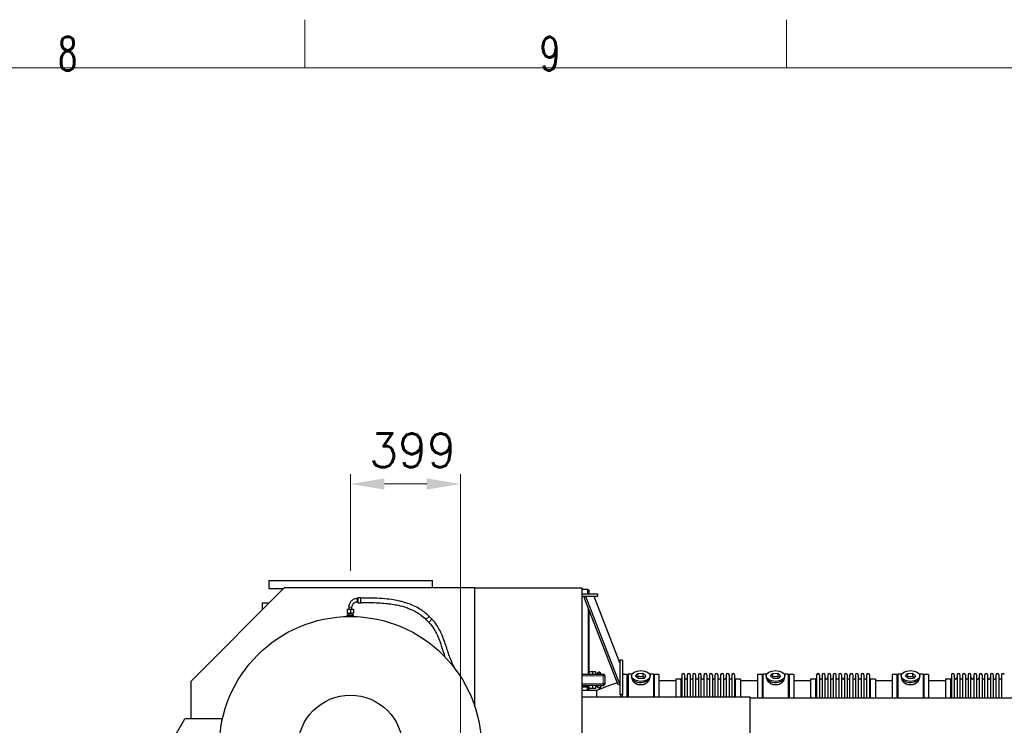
# Model space of a CAD drawing. Header units: inches. Extents: x 0 to 20790, y -12 to 14700.
# Tile 174 of 184: x 12859 to 16436, y 12138 to 14700. Entities that reach past the tile are written whole.
import ezdxf

# ---------------------------------------------------------------- set-up
doc = ezdxf.new("R2010")
doc.units = ezdxf.units.IN
for name, color, linetype, true_color in [('1', 7, 'Continuous', 0xffffff), ('210', 7, 'Continuous', 0xffffff), ('254', 7, 'Continuous', 0xffffff)]:
    doc.layers.add(name, color=color, linetype=linetype, true_color=true_color)
doc.styles.add('latin_extended', font='simplex.shx')
doc.dimstyles.get("Standard").update_dxf_attribs({"dimtxt": 0.18, "dimasz": 0.18, "dimexe": 0.18, "dimexo": 0.0625, "dimgap": 0.09, "dimtad": 0, "dimtih": 1, "dimtoh": 1, "dimdec": 4, "dimzin": 0, "dimdsep": 46, "dimtxsty": 'Standard', "dimcen": 0.09, "dimadec": 0, "dimazin": 0, "dimtfac": 1, "dimtdec": 4, "dimtofl": 0, "dimtmove": 0, "dimatfit": 3, "dimfxl": 1, "dimtolj": 1, "dimtzin": 0, "dimarcsym": 0})

# ---------------------------------------------------------------- blocks, each defined once
blk = doc.blocks.new('_U7')
at = {"layer": '254', "color": 3, "linetype": 'Continuous', "lineweight": 13, "transparency": 16777216}
for p, q in [((14061.1, 12699.3), (14061.1, 13049.3)), ((14460, 9992.1), (14460, 13049.3)), ((14337.5, 13014.3), (14183.6, 13014.3))]:
    blk.add_line(p, q, dxfattribs=at)
at = {"layer": '254', "color": 3, "transparency": 16777216}
for points in [[(14183.6, 13034.7), (14183.6, 12993.9), (14061.1, 13014.3)], [(14337.5, 12993.9), (14337.5, 13034.7), (14460, 13014.3)]]:
    blk.add_solid(points, dxfattribs=at)
at = {"layer": 'Defpoints', "color": 0, "transparency": 16777216}
for p in [(14061.1, 13014.3), (14061.1, 12664.3), (14460, 9957.1)]:
    blk.add_point(p, dxfattribs=at)
at = {"layer": '254', "color": 2, "lineweight": 13, "transparency": 16777216, "insert": (14128.5, 13198.1), "char_height": 122.5, "attachment_point": 1, "style": 'latin_extended'}
blk.add_mtext('\\A1;399', dxfattribs=at)

msp = doc.modelspace()

# ---------------------------------------------------------------- linework, layer by layer
at = {"layer": '1', "color": 2, "linetype": 'Continuous', "lineweight": 25}
for p, q in [((13764.218, 12664.323), (14358.039, 12664.323)), ((13764.218, 12664.323), (13764.218, 12634.323)), ((14358.039, 12637.13), (14358.039, 12664.323)), ((13819.753, 12637.13), (13479.997, 12297.374)), ((13764.218, 12634.323), (13816.961, 12634.323)), ((14512.497, 12637.13), (13819.753, 12637.13)), ((14512.497, 12637.13), (14900.497, 12637.13)), ((14512.497, 12204.83), (14512.497, 12637.13)), ((14900.497, 12637.13), (14900.497, 12069.802)), ((14900.501, 12632.13), (14922.497, 12632.13)), ((14922.497, 12615.13), (14922.497, 12632.13)), ((14922.497, 12629.63), (14926.997, 12629.63)), ((14924.197, 12626.83), (14926.997, 12629.63)), ((14926.997, 12629.63), (14926.997, 12615.13)), ((14088.368, 12601.645), (14084.856, 12598.107)), ((14097.853, 12601.13), (14087.891, 12601.13)), ((14900.498, 12615.13), (14957.497, 12615.13)), ((14957.497, 12605.13), (14900.498, 12605.13)), ((14915.967, 12605.13), (14909.641, 12602.682)), ((15032.671, 12284.739), (14909.641, 12602.682)), ((15038.997, 12287.188), (14915.967, 12605.13)), ((15038.997, 12365.132), (14946.128, 12605.128)), ((14957.497, 12615.13), (14957.497, 12605.13)), ((13740.295, 12557.665), (13740.295, 12582.837)), ((13740.295, 12582.837), (13765.465, 12582.837)), ((14048.997, 12560.13), (14059.997, 12560.13)), ((14048.997, 12560.13), (14048.997, 12545.13)), ((14059.997, 12560.13), (14070.997, 12560.13)), ((14059.997, 12560.13), (14059.997, 12545.13)), ((14070.997, 12560.13), (14070.997, 12545.13)), ((14084.856, 12586.153), (14087.822, 12583.164)), ((14087.891, 12583.13), (14097.853, 12583.13)), ((14926.997, 12557.817), (14926.997, 12323.13)), ((14048.997, 12545.13), (14059.997, 12545.13)), ((14048.997, 12539.63), (14059.997, 12539.63)), ((14048.997, 12535.63), (14048.997, 12539.63)), ((14059.997, 12535.63), (14048.997, 12535.63)), ((14049.997, 12535.63), (14049.997, 12533.13)), ((14059.551, 12533.13), (14049.997, 12533.13)), ((14050.997, 12545.13), (14050.997, 12539.63)), ((14051.997, 12533.13), (14051.997, 12533.062)), ((14059.997, 12545.13), (14070.997, 12545.13)), ((14059.997, 12539.63), (14070.997, 12539.63)), ((14059.997, 12535.63), (14059.997, 12539.63)), ((14070.997, 12535.63), (14059.997, 12535.63)), ((14069.997, 12533.13), (14060.443, 12533.13)), ((14067.997, 12533.062), (14067.997, 12533.13)), ((14068.997, 12539.63), (14068.997, 12545.13)), ((14069.997, 12533.13), (14069.997, 12535.63)), ((14070.997, 12535.63), (14070.997, 12539.63)), ((14334.541, 12522.28), (14345.148, 12511.674)), ((14356.462, 12522.987), (14345.855, 12533.594)), ((14441.31, 12343.676), (14440.456, 12343.183)), ((14445.7, 12336.073), (14441.31, 12343.676)), ((15048.997, 12375.13), (15038.997, 12375.13)), ((15038.997, 12375.13), (15038.997, 12250.13)), ((15048.997, 12375.13), (15048.997, 12250.13)), ((14456.253, 12320.867), (14458.129, 12321.949)), ((14465.879, 12308.526), (14458.129, 12321.949)), ((14464.639, 12307.81), (14465.879, 12308.526)), ((14900.494, 12323.13), (14978.497, 12323.13)), ((14941.497, 12332.13), (14926.997, 12332.13)), ((14941.497, 12332.13), (14941.497, 12332.33)), ((14951.497, 12332.33), (14941.497, 12332.33)), ((14941.497, 12323.13), (14941.497, 12332.13)), ((14951.497, 12323.13), (14951.497, 12332.33)), ((14978.497, 12323.13), (14981.495, 12323.13)), ((14978.497, 12323.13), (14978.497, 12317.13)), ((14984.497, 12317.13), (14978.497, 12317.13)), ((14981.447, 12317.13), (14981.447, 12320.128)), ((14981.495, 12323.13), (14981.495, 12320.13)), ((14984.497, 12317.13), (14984.497, 12320.128)), ((14984.497, 12317.13), (14984.497, 12288.13)), ((15065.997, 12322.13), (15048.997, 12322.13)), ((15065.997, 12241.637), (15065.997, 12322.13)), ((15083.217, 12324.13), (15068.997, 12324.13)), ((15068.997, 12324.13), (15068.997, 12241.635)), ((15080.997, 12317.199), (15080.997, 12313.104)), ((15096.606, 12316.19), (15104.278, 12325.83)), ((15107.326, 12307.559), (15096.606, 12316.19)), ((15104.278, 12314.362), (15102.168, 12311.711)), ((15104.278, 12325.83), (15122.669, 12326.84)), ((15104.278, 12325.83), (15104.278, 12314.362)), ((15122.669, 12315.371), (15104.278, 12314.362)), ((15125.717, 12308.569), (15107.326, 12307.559)), ((15122.669, 12326.84), (15122.669, 12315.371)), ((15122.669, 12326.84), (15133.388, 12318.209)), ((15127.826, 12311.219), (15122.669, 12315.371)), ((15133.388, 12318.209), (15125.717, 12308.569)), ((15160.997, 12324.13), (15146.778, 12324.13)), ((15148.997, 12313.104), (15148.997, 12317.199)), ((15148.997, 12313.104), (15148.997, 12313.105)), ((15160.997, 12324.13), (15160.997, 12241.635)), ((15180.997, 12322.13), (15163.997, 12322.13)), ((15163.997, 12322.13), (15163.997, 12241.627)), ((15180.997, 12322.13), (15180.997, 12241.627)), ((15263.997, 12321.03), (15263.997, 12241.628)), ((15274.197, 12321.03), (15274.197, 12241.628)), ((15284.197, 12321.03), (15284.197, 12241.628)), ((15294.397, 12321.03), (15294.397, 12241.628)), ((15304.397, 12321.03), (15304.397, 12241.628)), ((15314.597, 12321.03), (15314.597, 12241.628)), ((15324.597, 12321.03), (15324.597, 12241.628)), ((15334.797, 12241.628), (15334.797, 12321.03)), ((15344.797, 12321.03), (15344.797, 12241.628)), ((15354.997, 12321.03), (15354.997, 12241.628)), ((15364.997, 12321.03), (15364.997, 12241.637)), ((15375.197, 12321.03), (15375.197, 12241.637)), ((15385.197, 12241.637), (15385.197, 12321.03)), ((15395.397, 12321.03), (15395.397, 12241.637)), ((15405.397, 12321.03), (15405.397, 12241.637)), ((15415.597, 12321.03), (15415.597, 12241.637)), ((15425.597, 12321.03), (15425.597, 12241.637)), ((15435.797, 12321.03), (15435.797, 12241.637)), ((15445.797, 12321.03), (15445.797, 12241.637)), ((15455.997, 12321.03), (15455.997, 12241.637)), ((15555.997, 12322.13), (15538.997, 12322.13)), ((15538.997, 12322.13), (15538.997, 12238.15)), ((15555.997, 12322.13), (15555.997, 12238.15)), ((15573.217, 12324.13), (15558.997, 12324.13)), ((15558.997, 12324.13), (15558.997, 12238.154)), ((15570.997, 12317.199), (15570.997, 12313.104)), ((15586.606, 12316.19), (15594.278, 12325.83)), ((15597.326, 12307.559), (15586.606, 12316.19)), ((15594.278, 12314.362), (15592.168, 12311.711)), ((15594.278, 12325.83), (15612.669, 12326.84)), ((15594.278, 12325.83), (15594.278, 12314.362)), ((15612.669, 12315.371), (15594.278, 12314.362)), ((15615.717, 12308.569), (15597.326, 12307.559)), ((15612.669, 12326.84), (15612.669, 12315.371)), ((15612.669, 12326.84), (15623.388, 12318.209)), ((15617.826, 12311.219), (15612.669, 12315.371)), ((15623.388, 12318.209), (15615.717, 12308.569)), ((15650.997, 12324.13), (15636.778, 12324.13)), ((15638.997, 12313.104), (15638.997, 12317.199)), ((15638.997, 12313.104), (15638.997, 12313.105)), ((15650.997, 12324.13), (15650.997, 12238.154)), ((15670.997, 12322.13), (15653.997, 12322.13)), ((15653.997, 12322.13), (15653.997, 12238.15)), ((15670.997, 12322.13), (15670.997, 12238.15)), ((15753.997, 12321.03), (15753.997, 12238.15)), ((15764.197, 12321.03), (15764.197, 12238.15)), ((15774.197, 12321.03), (15774.197, 12238.15)), ((15784.397, 12321.03), (15784.397, 12238.15)), ((15794.397, 12321.03), (15794.397, 12238.15)), ((15804.597, 12321.03), (15804.597, 12238.15)), ((15814.597, 12321.03), (15814.597, 12238.15)), ((15824.797, 12238.15), (15824.797, 12321.03)), ((15834.797, 12321.03), (15834.797, 12238.15)), ((15844.997, 12321.03), (15844.997, 12238.15)), ((15854.997, 12321.03), (15854.997, 12238.16)), ((15865.197, 12321.03), (15865.197, 12238.16)), ((15875.197, 12238.16), (15875.197, 12321.03)), ((15885.397, 12321.03), (15885.397, 12238.16)), ((15895.397, 12321.03), (15895.397, 12238.16)), ((15905.597, 12321.03), (15905.597, 12238.16)), ((15915.597, 12321.03), (15915.597, 12238.16)), ((15925.797, 12321.03), (15925.797, 12238.16)), ((15935.797, 12321.03), (15935.797, 12238.16)), ((15945.997, 12321.03), (15945.997, 12238.16)), ((16045.997, 12322.13), (16028.997, 12322.13)), ((16028.997, 12322.13), (16028.997, 12238.15)), ((16045.997, 12322.13), (16045.997, 12238.15)), ((16048.997, 12324.13), (16048.997, 12238.154)), ((16063.217, 12324.13), (16048.997, 12324.13)), ((16060.997, 12317.199), (16060.997, 12313.104)), ((16076.606, 12316.19), (16084.278, 12325.83)), ((16087.326, 12307.559), (16076.606, 12316.19)), ((16084.278, 12314.362), (16082.168, 12311.711)), ((16084.278, 12325.83), (16102.669, 12326.84)), ((16084.278, 12325.83), (16084.278, 12314.362)), ((16102.669, 12315.371), (16084.278, 12314.362)), ((16105.717, 12308.569), (16087.326, 12307.559)), ((16102.669, 12326.84), (16102.669, 12315.371)), ((16102.669, 12326.84), (16113.388, 12318.209)), ((16107.826, 12311.219), (16102.669, 12315.371)), ((16113.388, 12318.209), (16105.717, 12308.569)), ((16140.997, 12324.13), (16126.778, 12324.13)), ((16128.997, 12313.104), (16128.997, 12317.199)), ((16128.997, 12313.104), (16128.997, 12313.105)), ((16140.997, 12324.13), (16140.997, 12238.154)), ((16160.997, 12322.13), (16143.997, 12322.13)), ((16143.997, 12322.13), (16143.997, 12238.15)), ((16160.997, 12322.13), (16160.997, 12238.15)), ((16243.997, 12321.03), (16243.997, 12238.15)), ((16254.197, 12321.03), (16254.197, 12238.15)), ((16264.197, 12321.03), (16264.197, 12238.15)), ((16274.397, 12321.03), (16274.397, 12238.15)), ((16284.397, 12321.03), (16284.397, 12238.15)), ((16294.597, 12321.03), (16294.597, 12238.15)), ((16304.597, 12321.03), (16304.597, 12238.15)), ((16314.797, 12238.15), (16314.797, 12321.03)), ((16324.797, 12321.03), (16324.797, 12238.15)), ((16334.997, 12321.03), (16334.997, 12238.15)), ((16344.997, 12321.03), (16344.997, 12238.16)), ((16355.197, 12321.03), (16355.197, 12238.16)), ((16365.197, 12238.16), (16365.197, 12321.03)), ((16375.397, 12321.03), (16375.397, 12238.16)), ((16385.397, 12321.03), (16385.397, 12238.16)), ((16395.597, 12321.03), (16395.597, 12238.16)), ((16405.597, 12321.03), (16405.597, 12238.16)), ((16415.797, 12321.03), (16415.797, 12238.16)), ((16425.797, 12321.03), (16425.797, 12238.16)), ((13479.997, 12297.374), (13479.997, 12161.532)), ((14901.497, 12279.13), (14900.497, 12279.13)), ((14921.497, 12279.13), (14901.497, 12279.13)), ((14921.497, 12282.13), (14921.497, 12279.13)), ((14921.497, 12276.13), (14921.497, 12279.13)), ((14921.497, 12264.58), (14921.497, 12276.13)), ((14926.997, 12281.392), (14926.997, 12264.58)), ((14941.497, 12272.13), (14926.997, 12272.13)), ((14941.497, 12272.13), (14941.497, 12282.13)), ((14941.497, 12271.93), (14941.497, 12272.13)), ((14951.497, 12271.93), (14941.497, 12271.93)), ((14951.497, 12271.93), (14951.497, 12282.13)), ((14984.497, 12288.13), (14978.497, 12288.13)), ((14978.497, 12288.13), (14978.497, 12282.13)), ((14978.497, 12282.13), (14981.495, 12282.13)), ((14981.447, 12285.132), (14981.447, 12288.13)), ((14981.495, 12285.13), (14981.495, 12282.13)), ((14984.497, 12285.132), (14984.497, 12288.13)), ((15038.997, 12287.188), (15032.671, 12284.739)), ((15242.003, 12299.63), (15180.997, 12299.63)), ((15241.997, 12305.28), (15241.997, 12241.629)), ((15260.497, 12305.28), (15241.997, 12305.28)), ((15477.997, 12305.28), (15459.497, 12305.28)), ((15538.997, 12299.63), (15477.992, 12299.63)), ((15477.997, 12305.28), (15477.997, 12241.638)), ((15732.003, 12299.63), (15670.997, 12299.63)), ((15731.997, 12305.28), (15731.997, 12238.15)), ((15750.497, 12305.28), (15731.997, 12305.28)), ((15967.997, 12305.28), (15949.497, 12305.28)), ((16028.997, 12299.63), (15967.992, 12299.63)), ((15967.997, 12305.28), (15967.997, 12238.158)), ((16222.003, 12299.63), (16160.997, 12299.63)), ((16221.997, 12305.28), (16221.997, 12238.15)), ((16240.497, 12305.28), (16221.997, 12305.28)), ((14900.497, 12241.63), (15511.997, 12241.63)), ((14954.607, 12264.58), (14900.498, 12264.58)), ((14921.497, 12266.754), (14924.038, 12264.6)), ((14924.038, 12264.6), (14924.038, 12264.58)), ((14954.607, 12264.761), (14954.607, 12241.629)), ((15048.997, 12250.13), (15038.997, 12250.13)), ((15041.997, 12250.127), (15041.997, 12241.628)), ((15048.997, 12241.637), (15048.997, 12250.132)), ((15511.997, 12241.63), (15511.997, 12067.66)), ((15512.041, 12238.153), (19387.997, 12238.153)), ((13387.693, 12039.251), (13458.291, 12161.532)), ((13595.591, 12161.532), (13458.291, 12161.532))]:
    msp.add_line(p, q, dxfattribs=at)
at = {"layer": '1', "color": 110, "linetype": 'Continuous', "lineweight": 13}
for p, q in [((14924.197, 12626.83), (14922.49, 12626.83)), ((14924.197, 12615.125), (14924.197, 12626.83)), ((14065.997, 12567.13), (14053.997, 12567.13)), ((14924.197, 12323.121), (14924.197, 12565.053)), ((14334.541, 12522.28), (14345.855, 12533.594)), ((14345.148, 12511.674), (14356.462, 12522.987)), ((14978.497, 12317.13), (14900.494, 12317.13)), ((14978.497, 12288.13), (14978.497, 12317.13)), ((14921.497, 12276.13), (14900.491, 12276.13)), ((14900.494, 12288.13), (14978.497, 12288.13)), ((14901.497, 12279.13), (14901.497, 12282.13)), ((14924.197, 12264.571), (14924.197, 12275.767)), ((15260.497, 12305.28), (15260.497, 12241.629)), ((15459.497, 12305.28), (15459.497, 12241.638)), ((15750.497, 12305.28), (15750.497, 12238.15)), ((15949.497, 12305.28), (15949.497, 12238.158)), ((16240.497, 12305.28), (16240.497, 12238.15))]:
    msp.add_line(p, q, dxfattribs=at)
at = {"layer": '1', "color": 2, "linetype": 'Continuous', "lineweight": 25}
for radius in [476, 190.308]:
    msp.add_circle((14059.997, 12057.13), radius, dxfattribs=at)
for centre, radius, start, end in [((15260.497, 12308.78), 3.5, 270, 0), ((15269.097, 12321.03), 5.1, 0, 180), ((15279.197, 12310.28), 5, 180, 0), ((15289.297, 12321.03), 5.1, 0, 180), ((15299.397, 12310.28), 5, 180, 0), ((15309.497, 12321.03), 5.1, 0, 180), ((15319.597, 12310.28), 5, 180, 0), ((15329.697, 12321.03), 5.1, 0, 180), ((15339.797, 12310.28), 5, 180, 0), ((15349.897, 12321.03), 5.1, 0, 180), ((15359.997, 12310.28), 5, 180, 0), ((15370.097, 12321.03), 5.1, 0, 180), ((15380.197, 12310.28), 5, 180, 0), ((15390.297, 12321.03), 5.1, 0, 180), ((15400.397, 12310.28), 5, 180, 0), ((15410.497, 12321.03), 5.1, 0, 180), ((15420.597, 12310.28), 5, 180, 0), ((15430.697, 12321.03), 5.1, 0, 180), ((15440.797, 12310.28), 5, 180, 0), ((15450.897, 12321.03), 5.1, 0, 180), ((15459.497, 12308.78), 3.5, 180, 270), ((15750.497, 12308.78), 3.5, 270, 0), ((15759.097, 12321.03), 5.1, 0, 180), ((15769.197, 12310.28), 5, 180, 0), ((15779.297, 12321.03), 5.1, 0, 180), ((15789.397, 12310.28), 5, 180, 0), ((15799.497, 12321.03), 5.1, 0, 180), ((15809.597, 12310.28), 5, 180, 0), ((15819.697, 12321.03), 5.1, 0, 180), ((15829.797, 12310.28), 5, 180, 0), ((15839.897, 12321.03), 5.1, 0, 180), ((15849.997, 12310.28), 5, 180, 0), ((15860.097, 12321.03), 5.1, 0, 180), ((15870.197, 12310.28), 5, 180, 0), ((15880.297, 12321.03), 5.1, 0, 180), ((15890.397, 12310.28), 5, 180, 0), ((15900.497, 12321.03), 5.1, 0, 180), ((15910.597, 12310.28), 5, 180, 0), ((15920.697, 12321.03), 5.1, 0, 180), ((15930.797, 12310.28), 5, 180, 0), ((15940.897, 12321.03), 5.1, 0, 180), ((15949.497, 12308.78), 3.5, 180, 270), ((16240.497, 12308.78), 3.5, 270, 0), ((16249.097, 12321.03), 5.1, 0, 180), ((16259.197, 12310.28), 5, 180, 0), ((16269.297, 12321.03), 5.1, 0, 180), ((16279.397, 12310.28), 5, 180, 0), ((16289.497, 12321.03), 5.1, 0, 180), ((16299.597, 12310.28), 5, 180, 0), ((16309.697, 12321.03), 5.1, 0, 180), ((16319.797, 12310.28), 5, 180, 0), ((16329.897, 12321.03), 5.1, 0, 180), ((16339.997, 12310.28), 5, 180, 0), ((16350.097, 12321.03), 5.1, 0, 180), ((16360.197, 12310.28), 5, 180, 0), ((16370.297, 12321.03), 5.1, 0, 180), ((16380.397, 12310.28), 5, 180, 0), ((16390.497, 12321.03), 5.1, 0, 180), ((16400.597, 12310.28), 5, 180, 0), ((16410.697, 12321.03), 5.1, 0, 180), ((16420.797, 12310.28), 5, 180, 0), ((16430.897, 12321.03), 5.1, 0, 180)]:
    msp.add_arc(centre, radius, start, end, dxfattribs=at)
for centre, major_axis, ratio, start_param, end_param in [((14084.902, 12592.13), (0, -6), 0.08715574, 0.01246824, 3.14748314), ((14097.853, 12592.13), (0, 9), 0.08715574, 4.71238898, 6.28318531), ((14087.891, 12592.13), (0, -9), 0.08715574, 6.19561341, 7.85398163), ((14097.853, 12592.13), (0, 9), 0.08715574, 3.14159265, 4.71238898), ((15114.997, 12313.104), (34, 0), 0.57357644, 3.14156817, 3.23699405), ((15114.997, 12313.104), (34, 0), 0.57357644, 3.23699405, 6.28318531), ((15604.997, 12313.104), (34, 0), 0.57357644, 3.14156817, 3.23699405), ((15604.997, 12313.104), (34, 0), 0.57357644, 3.23699405, 6.28318531), ((16094.997, 12313.104), (34, 0), 0.57357644, 3.14156817, 3.23699405), ((16094.997, 12313.104), (34, 0), 0.57357644, 3.23699405, 6.28318531)]:
    msp.add_ellipse(centre, major_axis=major_axis, ratio=ratio, start_param=start_param, end_param=end_param, dxfattribs=at)
for centre in [(15114.997, 12317.199), (15604.997, 12317.199), (16094.997, 12317.199)]:
    msp.add_ellipse(centre, major_axis=(34, 0), ratio=0.57357644, dxfattribs=at)
for points, degree, knots in [([(14084.899, 12598.13), (14080.681, 12598.051), (14072.891, 12596.495), (14062.479, 12589.614), (14055.624, 12579.169), (14054.075, 12571.358), (14053.997, 12567.13)], 3, [0, 0, 0, 0, 0.24913611, 0.5000923, 0.75100081, 1, 1, 1, 1]), ([(14345.855, 12533.594), (14340.562, 12538.865), (14329.943, 12548.264), (14311.045, 12561.458), (14290.906, 12572.158), (14270.799, 12580.142), (14254.245, 12585.282), (14236.786, 12589.691), (14214.259, 12594.005), (14182.792, 12597.792), (14143.103, 12599.84), (14113.848, 12600.309), (14097.856, 12600.129)], 3, [0, 0, 0, 0, 0.08385499, 0.16027443, 0.25985418, 0.3416765, 0.40594231, 0.45722531, 0.54700971, 0.66765008, 0.8189012, 1, 1, 1, 1]), ([(14065.997, 12567.13), (14066.007, 12569.768), (14066.911, 12574.586), (14071.167, 12580.941), (14077.491, 12585.214), (14082.283, 12586.12), (14084.905, 12586.13)], 3, [0, 0, 0, 0, 0.25159527, 0.50014751, 0.74862156, 1, 1, 1, 1]), ([(14097.849, 12584.13), (14111.242, 12584.238), (14135.356, 12583.946), (14167.536, 12582.685), (14192.244, 12580.577), (14213.638, 12577.77), (14236.778, 12573.496), (14259.608, 12567.246), (14280.897, 12558.985), (14298.807, 12550.042), (14317.291, 12538.003), (14328.834, 12527.972), (14334.541, 12522.28)], 3, [0, 0, 0, 0, 0.15921426, 0.28739422, 0.38508878, 0.45627315, 0.54609092, 0.66716041, 0.7390983, 0.81852521, 0.90526985, 1, 1, 1, 1]), ([(14440.444, 12343.176), (14435.452, 12352.226), (14427.238, 12368.925), (14418.685, 12392.334), (14412.625, 12410.585), (14407.371, 12426.755), (14401.397, 12444.654), (14394.083, 12464.196), (14384.658, 12484.526), (14372.972, 12504.309), (14362.55, 12516.758), (14356.462, 12522.987)], 3, [0, 0, 0, 0, 0.1543693, 0.27911311, 0.37343389, 0.44316127, 0.53442491, 0.65686308, 0.75625845, 0.87064196, 1, 1, 1, 1]), ([(14345.148, 12511.674), (14352.198, 12504.318), (14363.535, 12490.102), (14374.798, 12468.364), (14382.003, 12450.94), (14387.685, 12435.235), (14393.533, 12417.632), (14399.232, 12400.013), (14403.287, 12388.131), (14404.812, 12383.857)], 3, [0, 0, 0, 0, 0.21165768, 0.38340099, 0.51317429, 0.6093642, 0.73558685, 0.90440904, 1, 1, 1, 1]), ([(14959.997, 12329.211), (14959.424, 12328.767), (14958.295, 12327.823), (14956.655, 12326.359), (14955.055, 12324.898), (14953.666, 12323.612), (14952.816, 12322.812), (14952.479, 12322.492)], 3, [0, 0, 0, 0, 0.21445421, 0.42890843, 0.64336264, 0.85781686, 1, 1, 1, 1]), ([(14971.376, 12323.162), (14971.167, 12323.633), (14970.712, 12324.637), (14969.978, 12326.163), (14969.129, 12327.722), (14968.295, 12328.956), (14967.582, 12329.724), (14967.129, 12330.121), (14966.76, 12330.394), (14966.355, 12330.633), (14965.765, 12330.888), (14964.977, 12331.072), (14964.063, 12331.035), (14962.894, 12330.802), (14961.501, 12330.221), (14960.488, 12329.564), (14959.997, 12329.211)], 3, [0, 0, 0, 0, 0.09876926, 0.2114231, 0.32407694, 0.43673079, 0.49305771, 0.52122117, 0.54938463, 0.57754809, 0.60571155, 0.66203847, 0.71836539, 0.77469231, 0.88734616, 1, 1, 1, 1]), ([(14959.997, 12329.211), (14959.997, 12329.387), (14959.997, 12329.697), (14959.997, 12329.981), (14959.997, 12330.231), (14959.997, 12330.455), (14959.997, 12330.626), (14959.997, 12330.766), (14959.997, 12330.866), (14959.997, 12330.892), (14959.997, 12330.839), (14959.997, 12330.752), (14959.997, 12330.633), (14959.997, 12330.42), (14959.997, 12330.123), (14959.997, 12329.782), (14959.997, 12329.484), (14959.997, 12329.181), (14959.997, 12328.812), (14959.997, 12328.447), (14959.997, 12328.1), (14959.997, 12327.826), (14959.997, 12327.693)], 5, [0, 0, 0, 0, 0, 0, 0.13608509, 0.25, 0.25, 0.25, 0.2708653, 0.37481727, 0.47894879, 0.5, 0.5, 0.5, 0.58288975, 0.68718012, 0.75, 0.75, 0.75, 0.79167043, 0.89574547, 1, 1, 1, 1, 1, 1]), ([(14959.997, 12327.693), (14960.503, 12328.002), (14961.548, 12328.588), (14963.01, 12329.139), (14964.244, 12329.39), (14965.2, 12329.464), (14966.006, 12329.29), (14966.599, 12329.011), (14967.001, 12328.725), (14967.363, 12328.395), (14967.804, 12327.918), (14968.497, 12327.037), (14969.31, 12325.705), (14970.012, 12324.31), (14970.403, 12323.452), (14970.54, 12323.143)], 3, [0, 0, 0, 0, 0.13227513, 0.26455026, 0.33068783, 0.3968254, 0.46296296, 0.49603175, 0.52910053, 0.56216931, 0.5952381, 0.66137566, 0.79365079, 0.92592593, 1, 1, 1, 1]), ([(14959.997, 12326.609), (14959.997, 12326.609), (14959.997, 12326.609), (14959.997, 12326.609), (14959.997, 12326.721), (14959.997, 12326.877), (14959.997, 12327.047), (14959.997, 12327.224), (14959.997, 12327.515), (14959.997, 12327.738), (14959.997, 12327.922), (14959.997, 12328.105), (14959.997, 12328.365), (14959.997, 12328.612), (14959.997, 12328.786), (14959.997, 12328.956), (14959.997, 12329.121), (14959.997, 12329.211)], 5, [0, 0, 0, 0, 0, 0, 0.00004166, 0.00004166, 0.00004166, 0.26051487, 0.33336111, 0.33336111, 0.33336111, 0.53794685, 0.66668055, 0.66668055, 0.66668055, 0.81429495, 1, 1, 1, 1, 1, 1]), ([(14959.997, 12327.693), (14959.997, 12327.514), (14959.997, 12327.271), (14959.997, 12327.046), (14959.997, 12326.841), (14959.997, 12326.661), (14959.997, 12326.609)], 5, [0, 0, 0, 0, 0, 0, 0.70337497, 1, 1, 1, 1, 1, 1]), ([(14921.059, 12269.443), (14921.365, 12270.055), (14922.244, 12271.815), (14923.674, 12274.703), (14925.066, 12277.517), (14926.176, 12279.746), (14926.726, 12280.854), (14926.997, 12281.404)], 3, [0, 0, 0, 0, 0.15046411, 0.43389074, 0.71731737, 0.85903068, 1, 1, 1, 1]), ([(14921.063, 12269.614), (14922.71, 12272.891), (14924.626, 12276.91), (14926.7, 12280.924), (14927.114, 12281.743)], 3, [0, 0, 0, 0, 0.7939663, 1, 1, 1, 1]), ([(14959.997, 12274.99), (14959.424, 12275.434), (14958.295, 12276.378), (14956.655, 12277.842), (14955.055, 12279.303), (14953.666, 12280.589), (14952.816, 12281.389), (14952.479, 12281.709)], 3, [0, 0, 0, 0, 0.21445421, 0.42890843, 0.64336264, 0.85781686, 1, 1, 1, 1]), ([(14959.997, 12276.508), (14960.503, 12276.199), (14961.548, 12275.613), (14963.01, 12275.062), (14964.244, 12274.811), (14965.2, 12274.737), (14966.006, 12274.911), (14966.599, 12275.19), (14967.001, 12275.476), (14967.363, 12275.806), (14967.804, 12276.283), (14968.497, 12277.164), (14969.31, 12278.496), (14970.133, 12280.13), (14970.67, 12281.344), (14970.951, 12282.008), (14970.997, 12282.117)], 3, [0, 0, 0, 0, 0.12197725, 0.2439545, 0.30494313, 0.36593175, 0.42692038, 0.45741469, 0.487909, 0.51840332, 0.54889763, 0.60988626, 0.73186351, 0.85384076, 0.97581801, 1, 1, 1, 1]), ([(14971.829, 12282.082), (14971.709, 12281.8), (14971.354, 12280.979), (14970.743, 12279.629), (14969.978, 12278.038), (14969.129, 12276.479), (14968.295, 12275.244), (14967.582, 12274.477), (14967.129, 12274.08), (14966.76, 12273.807), (14966.355, 12273.568), (14965.765, 12273.313), (14964.977, 12273.129), (14964.063, 12273.166), (14962.894, 12273.399), (14961.501, 12273.98), (14960.488, 12274.637), (14959.997, 12274.99)], 3, [0, 0, 0, 0, 0.05484523, 0.15986243, 0.26487962, 0.36989682, 0.47491402, 0.52742262, 0.55367691, 0.57993121, 0.60618551, 0.63243981, 0.68494841, 0.73745701, 0.78996561, 0.8949828, 1, 1, 1, 1]), ([(14959.997, 12276.508), (14959.997, 12276.687), (14959.997, 12276.991), (14959.997, 12277.267), (14959.997, 12277.511), (14959.997, 12277.759), (14959.997, 12277.92), (14959.997, 12277.994), (14959.997, 12278.055), (14959.997, 12278.112), (14959.997, 12278.142), (14959.997, 12278.152), (14959.997, 12278.158), (14959.997, 12278.159), (14959.997, 12278.159)], 5, [0, 0, 0, 0, 0, 0, 0.32574228, 0.57995005, 0.57995005, 0.57995005, 0.71029712, 0.86992508, 0.86992508, 0.86992508, 0.95155459, 1, 1, 1, 1, 1, 1]), ([(14959.997, 12274.99), (14959.997, 12274.814), (14959.997, 12274.504), (14959.997, 12274.22), (14959.997, 12273.97), (14959.997, 12273.746), (14959.997, 12273.575), (14959.997, 12273.499), (14959.997, 12273.437), (14959.997, 12273.391), (14959.997, 12273.342), (14959.997, 12273.327), (14959.997, 12273.333), (14959.997, 12273.362), (14959.997, 12273.449), (14959.997, 12273.533), (14959.997, 12273.627), (14959.997, 12273.744), (14959.997, 12273.945), (14959.997, 12274.144), (14959.997, 12274.307), (14959.997, 12274.479), (14959.997, 12274.717), (14959.997, 12275.02), (14959.997, 12275.389), (14959.997, 12275.754), (14959.997, 12276.101), (14959.997, 12276.375), (14959.997, 12276.508)], 5, [0, 0, 0, 0, 0, 0, 0.13608509, 0.25, 0.25, 0.25, 0.2708653, 0.37481727, 0.375, 0.375, 0.375, 0.47894879, 0.5, 0.5, 0.5, 0.58288975, 0.625, 0.625, 0.625, 0.68718012, 0.75, 0.75, 0.75, 0.79167043, 0.89574547, 1, 1, 1, 1, 1, 1]), ([(15144.997, 12305.322), (15144.997, 12305.304), (15144.997, 12305.287), (15144.994, 12304.697), (15144.942, 12304.119), (15144.741, 12302.949), (15144.594, 12302.358), (15144.203, 12301.164), (15143.961, 12300.561), (15143.633, 12299.876), (15143.596, 12299.8), (15143.52, 12299.648), (15143.482, 12299.571), (15143.363, 12299.342), (15143.282, 12299.19), (15143.029, 12298.734), (15142.85, 12298.431), (15142.28, 12297.528), (15141.858, 12296.931), (15140.93, 12295.751), (15140.425, 12295.168), (15139.603, 12294.306), (15139.319, 12294.02), (15138.95, 12293.666), (15138.875, 12293.596), (15138.726, 12293.455), (15138.499, 12293.245), (15138.268, 12293.037), (15137.488, 12292.352), (15136.83, 12291.822), (15135.45, 12290.801), (15134.728, 12290.31), (15133.595, 12289.606), (15133.21, 12289.376), (15132.618, 12289.04), (15132.319, 12288.875), (15132.016, 12288.712), (15131.812, 12288.605), (15131.71, 12288.551), (15130.786, 12288.074), (15129.944, 12287.681), (15128.22, 12286.957), (15127.338, 12286.627), (15125.532, 12286.031), (15124.609, 12285.766), (15123.429, 12285.478), (15123.072, 12285.394), (15122.713, 12285.316), (15122.473, 12285.265), (15122.353, 12285.24), (15121.75, 12285.119), (15121.267, 12285.031), (15119.815, 12284.798), (15118.842, 12284.682), (15116.889, 12284.529), (15115.908, 12284.491), (15114.43, 12284.494), (15113.936, 12284.505), (15113.194, 12284.537), (15112.884, 12284.553), (15112.574, 12284.573), (15112.45, 12284.582), (15112.388, 12284.586), (15112.202, 12284.6), (15112.078, 12284.609), (15110.966, 12284.702), (15109.991, 12284.824), (15108.065, 12285.143), (15107.115, 12285.339), (15105.241, 12285.806), (15104.316, 12286.075), (15103.29, 12286.419), (15103.176, 12286.458), (15102.949, 12286.536), (15102.836, 12286.576), (15102.498, 12286.697), (15102.274, 12286.779), (15101.608, 12287.033), (15101.171, 12287.209), (15099.879, 12287.759), (15099.045, 12288.154), (15097.429, 12288.998), (15096.647, 12289.447), (15095.703, 12290.04), (15095.422, 12290.22), (15095.145, 12290.404), (15094.961, 12290.528), (15094.87, 12290.59), (15094.415, 12290.902), (15094.061, 12291.156), (15093.027, 12291.93), (15092.375, 12292.462), (15091.145, 12293.555), (15090.566, 12294.116), (15089.755, 12294.977), (15089.493, 12295.268), (15089.115, 12295.708), (15088.93, 12295.929), (15088.75, 12296.152), (15088.631, 12296.302), (15088.573, 12296.376), (15088.051, 12297.049), (15087.633, 12297.649), (15086.887, 12298.85), (15086.56, 12299.452), (15085.994, 12300.655), (15085.756, 12301.257), (15085.517, 12302.008), (15085.449, 12302.234), (15085.388, 12302.459), (15085.349, 12302.609), (15085.331, 12302.684), (15085.241, 12303.058), (15085.181, 12303.353), (15085.043, 12304.215), (15084.997, 12304.772), (15084.997, 12305.319)], 3, [0, 0, 0, 0, 0.00096872, 0.00096872, 0.03221774, 0.03221774, 0.06346677, 0.06346677, 0.09471579, 0.09471579, 0.09862192, 0.09862192, 0.10252805, 0.10252805, 0.1103403, 0.1103403, 0.12596481, 0.12596481, 0.15721384, 0.15721384, 0.18846286, 0.18846286, 0.20408737, 0.20408737, 0.2079935, 0.2079935, 0.21189963, 0.21971188, 0.21971188, 0.25096091, 0.25096091, 0.28220993, 0.28220993, 0.29783444, 0.29783444, 0.3056467, 0.30955283, 0.30955283, 0.31345895, 0.31345895, 0.34470798, 0.34470798, 0.375957, 0.375957, 0.40720602, 0.40720602, 0.41501828, 0.41892441, 0.41892441, 0.42283054, 0.42283054, 0.43845505, 0.43845505, 0.46970407, 0.46970407, 0.5009531, 0.5009531, 0.51657761, 0.51657761, 0.52438986, 0.52634293, 0.52634293, 0.52829599, 0.52829599, 0.53220212, 0.53220212, 0.56345114, 0.56345114, 0.59470017, 0.59470017, 0.62594919, 0.62594919, 0.62985532, 0.62985532, 0.63376144, 0.63376144, 0.6415737, 0.6415737, 0.65719821, 0.65719821, 0.68844724, 0.68844724, 0.71969626, 0.71969626, 0.72750852, 0.73141464, 0.73141464, 0.73532077, 0.73532077, 0.75094528, 0.75094528, 0.78219431, 0.78219431, 0.81344333, 0.81344333, 0.82906784, 0.82906784, 0.8368801, 0.84078623, 0.84078623, 0.84469235, 0.84469235, 0.87594138, 0.87594138, 0.9071904, 0.9071904, 0.93843942, 0.93843942, 0.94625168, 0.95015781, 0.95015781, 0.95406394, 0.95406394, 0.96968845, 0.96968845, 1, 1, 1, 1]), ([(15634.997, 12305.322), (15634.997, 12305.304), (15634.997, 12305.287), (15634.994, 12304.697), (15634.942, 12304.119), (15634.741, 12302.949), (15634.594, 12302.358), (15634.203, 12301.164), (15633.961, 12300.561), (15633.633, 12299.876), (15633.596, 12299.8), (15633.52, 12299.648), (15633.482, 12299.571), (15633.363, 12299.342), (15633.282, 12299.19), (15633.029, 12298.734), (15632.85, 12298.431), (15632.28, 12297.528), (15631.858, 12296.931), (15630.93, 12295.751), (15630.425, 12295.168), (15629.603, 12294.306), (15629.319, 12294.02), (15628.95, 12293.666), (15628.875, 12293.596), (15628.726, 12293.455), (15628.499, 12293.245), (15628.268, 12293.037), (15627.488, 12292.352), (15626.83, 12291.822), (15625.45, 12290.801), (15624.728, 12290.31), (15623.595, 12289.606), (15623.21, 12289.376), (15622.618, 12289.04), (15622.319, 12288.875), (15622.016, 12288.712), (15621.812, 12288.605), (15621.71, 12288.551), (15620.786, 12288.074), (15619.944, 12287.681), (15618.22, 12286.957), (15617.338, 12286.627), (15615.532, 12286.031), (15614.609, 12285.766), (15613.429, 12285.478), (15613.072, 12285.394), (15612.713, 12285.316), (15612.473, 12285.265), (15612.353, 12285.24), (15611.75, 12285.119), (15611.267, 12285.031), (15609.815, 12284.798), (15608.842, 12284.682), (15606.889, 12284.529), (15605.908, 12284.491), (15604.43, 12284.494), (15603.936, 12284.505), (15603.194, 12284.537), (15602.884, 12284.553), (15602.574, 12284.573), (15602.45, 12284.582), (15602.388, 12284.586), (15602.202, 12284.6), (15602.078, 12284.609), (15600.966, 12284.702), (15599.991, 12284.824), (15598.065, 12285.143), (15597.115, 12285.339), (15595.241, 12285.806), (15594.316, 12286.075), (15593.29, 12286.419), (15593.176, 12286.458), (15592.949, 12286.536), (15592.836, 12286.576), (15592.498, 12286.697), (15592.274, 12286.779), (15591.608, 12287.033), (15591.171, 12287.209), (15589.879, 12287.759), (15589.045, 12288.154), (15587.429, 12288.998), (15586.647, 12289.447), (15585.703, 12290.04), (15585.422, 12290.22), (15585.145, 12290.404), (15584.961, 12290.528), (15584.87, 12290.59), (15584.415, 12290.902), (15584.061, 12291.156), (15583.027, 12291.93), (15582.375, 12292.462), (15581.145, 12293.555), (15580.566, 12294.116), (15579.755, 12294.977), (15579.493, 12295.268), (15579.115, 12295.708), (15578.93, 12295.929), (15578.75, 12296.152), (15578.631, 12296.302), (15578.573, 12296.376), (15578.051, 12297.049), (15577.633, 12297.649), (15576.887, 12298.85), (15576.56, 12299.452), (15575.994, 12300.655), (15575.756, 12301.257), (15575.517, 12302.008), (15575.449, 12302.234), (15575.388, 12302.459), (15575.349, 12302.609), (15575.331, 12302.684), (15575.241, 12303.058), (15575.181, 12303.353), (15575.043, 12304.215), (15574.997, 12304.772), (15574.997, 12305.319)], 3, [0, 0, 0, 0, 0.00096872, 0.00096872, 0.03221774, 0.03221774, 0.06346677, 0.06346677, 0.09471579, 0.09471579, 0.09862192, 0.09862192, 0.10252805, 0.10252805, 0.1103403, 0.1103403, 0.12596481, 0.12596481, 0.15721384, 0.15721384, 0.18846286, 0.18846286, 0.20408737, 0.20408737, 0.2079935, 0.2079935, 0.21189963, 0.21971188, 0.21971188, 0.25096091, 0.25096091, 0.28220993, 0.28220993, 0.29783444, 0.29783444, 0.3056467, 0.30955283, 0.30955283, 0.31345895, 0.31345895, 0.34470798, 0.34470798, 0.375957, 0.375957, 0.40720602, 0.40720602, 0.41501828, 0.41892441, 0.41892441, 0.42283054, 0.42283054, 0.43845505, 0.43845505, 0.46970407, 0.46970407, 0.5009531, 0.5009531, 0.51657761, 0.51657761, 0.52438986, 0.52634293, 0.52634293, 0.52829599, 0.52829599, 0.53220212, 0.53220212, 0.56345114, 0.56345114, 0.59470017, 0.59470017, 0.62594919, 0.62594919, 0.62985532, 0.62985532, 0.63376144, 0.63376144, 0.6415737, 0.6415737, 0.65719821, 0.65719821, 0.68844724, 0.68844724, 0.71969626, 0.71969626, 0.72750852, 0.73141464, 0.73141464, 0.73532077, 0.73532077, 0.75094528, 0.75094528, 0.78219431, 0.78219431, 0.81344333, 0.81344333, 0.82906784, 0.82906784, 0.8368801, 0.84078623, 0.84078623, 0.84469235, 0.84469235, 0.87594138, 0.87594138, 0.9071904, 0.9071904, 0.93843942, 0.93843942, 0.94625168, 0.95015781, 0.95015781, 0.95406394, 0.95406394, 0.96968845, 0.96968845, 1, 1, 1, 1]), ([(16124.997, 12305.322), (16124.997, 12305.304), (16124.997, 12305.287), (16124.994, 12304.697), (16124.942, 12304.119), (16124.741, 12302.949), (16124.594, 12302.358), (16124.203, 12301.164), (16123.961, 12300.561), (16123.633, 12299.876), (16123.596, 12299.8), (16123.52, 12299.648), (16123.482, 12299.571), (16123.363, 12299.342), (16123.282, 12299.19), (16123.029, 12298.734), (16122.85, 12298.431), (16122.28, 12297.528), (16121.858, 12296.931), (16120.93, 12295.751), (16120.425, 12295.168), (16119.603, 12294.306), (16119.319, 12294.02), (16118.95, 12293.666), (16118.875, 12293.596), (16118.726, 12293.455), (16118.499, 12293.245), (16118.268, 12293.037), (16117.488, 12292.352), (16116.83, 12291.822), (16115.45, 12290.801), (16114.728, 12290.31), (16113.595, 12289.606), (16113.21, 12289.376), (16112.618, 12289.04), (16112.319, 12288.875), (16112.016, 12288.712), (16111.812, 12288.605), (16111.71, 12288.551), (16110.786, 12288.074), (16109.944, 12287.681), (16108.22, 12286.957), (16107.338, 12286.627), (16105.532, 12286.031), (16104.609, 12285.766), (16103.429, 12285.478), (16103.072, 12285.394), (16102.713, 12285.316), (16102.473, 12285.265), (16102.353, 12285.24), (16101.75, 12285.119), (16101.267, 12285.031), (16099.815, 12284.798), (16098.842, 12284.682), (16096.889, 12284.529), (16095.908, 12284.491), (16094.43, 12284.494), (16093.936, 12284.505), (16093.194, 12284.537), (16092.884, 12284.553), (16092.574, 12284.573), (16092.45, 12284.582), (16092.388, 12284.586), (16092.202, 12284.6), (16092.078, 12284.609), (16090.966, 12284.702), (16089.991, 12284.824), (16088.065, 12285.143), (16087.115, 12285.339), (16085.241, 12285.806), (16084.316, 12286.075), (16083.29, 12286.419), (16083.176, 12286.458), (16082.949, 12286.536), (16082.836, 12286.576), (16082.498, 12286.697), (16082.274, 12286.779), (16081.608, 12287.033), (16081.171, 12287.209), (16079.879, 12287.759), (16079.045, 12288.154), (16077.429, 12288.998), (16076.647, 12289.447), (16075.703, 12290.04), (16075.422, 12290.22), (16075.145, 12290.404), (16074.961, 12290.528), (16074.87, 12290.59), (16074.415, 12290.902), (16074.061, 12291.156), (16073.027, 12291.93), (16072.375, 12292.462), (16071.145, 12293.555), (16070.566, 12294.116), (16069.755, 12294.977), (16069.493, 12295.268), (16069.115, 12295.708), (16068.93, 12295.929), (16068.75, 12296.152), (16068.631, 12296.302), (16068.573, 12296.376), (16068.051, 12297.049), (16067.633, 12297.649), (16066.887, 12298.85), (16066.56, 12299.452), (16065.994, 12300.655), (16065.756, 12301.257), (16065.517, 12302.008), (16065.449, 12302.234), (16065.388, 12302.459), (16065.349, 12302.609), (16065.331, 12302.684), (16065.241, 12303.058), (16065.181, 12303.353), (16065.043, 12304.215), (16064.997, 12304.772), (16064.997, 12305.319)], 3, [0, 0, 0, 0, 0.00096872, 0.00096872, 0.03221774, 0.03221774, 0.06346677, 0.06346677, 0.09471579, 0.09471579, 0.09862192, 0.09862192, 0.10252805, 0.10252805, 0.1103403, 0.1103403, 0.12596481, 0.12596481, 0.15721384, 0.15721384, 0.18846286, 0.18846286, 0.20408737, 0.20408737, 0.2079935, 0.2079935, 0.21189963, 0.21971188, 0.21971188, 0.25096091, 0.25096091, 0.28220993, 0.28220993, 0.29783444, 0.29783444, 0.3056467, 0.30955283, 0.30955283, 0.31345895, 0.31345895, 0.34470798, 0.34470798, 0.375957, 0.375957, 0.40720602, 0.40720602, 0.41501828, 0.41892441, 0.41892441, 0.42283054, 0.42283054, 0.43845505, 0.43845505, 0.46970407, 0.46970407, 0.5009531, 0.5009531, 0.51657761, 0.51657761, 0.52438986, 0.52634293, 0.52634293, 0.52829599, 0.52829599, 0.53220212, 0.53220212, 0.56345114, 0.56345114, 0.59470017, 0.59470017, 0.62594919, 0.62594919, 0.62985532, 0.62985532, 0.63376144, 0.63376144, 0.6415737, 0.6415737, 0.65719821, 0.65719821, 0.68844724, 0.68844724, 0.71969626, 0.71969626, 0.72750852, 0.73141464, 0.73141464, 0.73532077, 0.73532077, 0.75094528, 0.75094528, 0.78219431, 0.78219431, 0.81344333, 0.81344333, 0.82906784, 0.82906784, 0.8368801, 0.84078623, 0.84078623, 0.84469235, 0.84469235, 0.87594138, 0.87594138, 0.9071904, 0.9071904, 0.93843942, 0.93843942, 0.94625168, 0.95015781, 0.95015781, 0.95406394, 0.95406394, 0.96968845, 0.96968845, 1, 1, 1, 1])]:
    msp.add_open_spline(points, degree=degree, knots=knots, dxfattribs=at)
msp.add_rational_spline([(14088.675, 12592.13), (14088.675, 12594.38), (14088.609, 12596.888), (14088.453, 12598.799), (14088.185, 12600.573), (14088.07, 12601.044), (14087.947, 12601.214), (14087.826, 12601.099)], [0.535898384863, 0.535898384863, 0.52948575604, 0.535898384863, 0.535898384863, 0.533761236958, 0.533188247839, 0.533607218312], degree=4, knots=[0, 0, 0, 0, 0, 0.63399604, 0.63399604, 0.63399604, 1, 1, 1, 1, 1], dxfattribs=at)
for points, degree in [([(14053.997, 12567.13), (14053.997, 12560.13)], 1), ([(14065.997, 12560.13), (14065.997, 12567.13)], 1), ([(14956.352, 12323.244), (14958.095, 12324.723), (14959.997, 12326.042)], 2), ([(14978.497, 12320.13), (14981.447, 12320.13)], 1), ([(14984.497, 12320.128), (14981.495, 12320.128)], 1), ([(14978.497, 12282.13), (14901.499, 12282.13)], 1), ([(15029.607, 12292.654), (15004.607, 12283.356), (14979.607, 12274.059), (14954.607, 12264.761)], 3), ([(14959.997, 12278.159), (14957.4, 12279.959), (14955.099, 12282.06)], 2), ([(14978.497, 12285.13), (14981.447, 12285.13)], 1), ([(14984.497, 12285.132), (14981.495, 12285.132)], 1)]:
    msp.add_open_spline(points, degree=degree, dxfattribs=at)
at = {"layer": '1', "color": 110, "linetype": 'Continuous', "lineweight": 13}
for points, knots in [([(14953.771, 12323.27), (14953.895, 12323.377), (14954.627, 12324.003), (14955.997, 12325.097), (14957.914, 12326.48), (14959.268, 12327.317), (14959.997, 12327.693)], [0, 0, 0, 0, 0.06399906, 0.37599938, 0.68799969, 1, 1, 1, 1]), ([(14923.2, 12282.162), (14923.168, 12282.096), (14922.874, 12281.493), (14922.503, 12280.732), (14922.16, 12280.036), (14922.084, 12279.882)], [0, 0, 0, 0, 0.08756661, 0.79804618, 1, 1, 1, 1]), ([(14952.462, 12282.117), (14953.01, 12281.598), (14954.17, 12280.563), (14955.997, 12279.104), (14957.914, 12277.721), (14959.268, 12276.884), (14959.997, 12276.508)], [0, 0, 0, 0, 0.23855452, 0.49236968, 0.74618484, 1, 1, 1, 1])]:
    msp.add_open_spline(points, degree=3, knots=knots, dxfattribs=at)
at = {"layer": '210', "color": 7, "linetype": 'Continuous', "lineweight": 18}
for p, q in [((13895, 14525), (13895, 14700)), ((15645, 14525), (15645, 14700)), ((175, 14525), (20615, 14525))]:
    msp.add_line(p, q, dxfattribs=at)

# ---------------------------------------------------------------- texts
at = {"layer": '210', "color": 211, "linetype": 'Continuous', "lineweight": 18, "char_height": 122.5, "attachment_point": 7, "line_spacing_factor": 0.963855, "style": 'latin_extended'}
for s, insert in [('\\W0.6563;8', (12998.412, 14515.64)), ('\\W0.7067;9', (14748.412, 14515.64))]:
    msp.add_mtext(s, dxfattribs=dict(at, insert=insert))

# ---------------------------------------------------------------- dimensions: what is measured, and where the dimension line sits
at = {"layer": '254', "color": 2, "linetype": 'Continuous', "lineweight": 13}
dim = msp.add_linear_dim(base=(14061.128, 13014.323), p1=(14459.997, 9957.13), p2=(14061.128, 12664.323), dimstyle='Standard', override={"dimscale": 35, "dimtxt": 3.5, "dimasz": 3.5, "dimexe": 1, "dimexo": 1, "dimgap": 1.75, "dimtad": 1, "dimtih": 1, "dimtoh": 0, "dimdec": 0, "dimlfac": 1, "dimzin": 8, "dimdsep": 46, "dimlunit": 2, "dimtxsty": 'latin_extended', "dimsah": 1, "dimse1": 0, "dimse2": 0, "dimsd1": 0, "dimsd2": 0, "dimclrd": 3, "dimclre": 3, "dimclrt": 2, "dimtol": 0, "dimtm": -0.1, "dimtfac": 0.714286, "dimtdec": 3, "dimtofl": 1, "dimtmove": 0, "dimtzin": 8, "dimlwd": 13, "dimlwe": 13}, dxfattribs=at)
dim.commit()
dim.dimension.update_dxf_attribs({"geometry": '_U7', "text_midpoint": (14283.132, 13014.323), "dimtype": 160})

doc.saveas('drawing.dxf')
